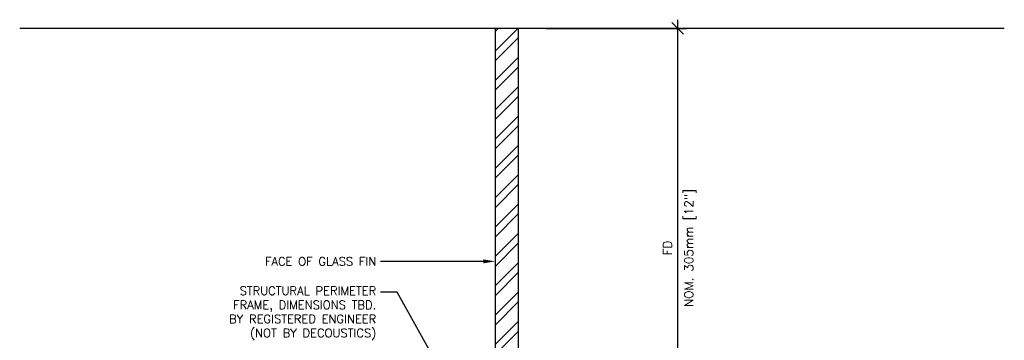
# Model space of a CAD drawing. Header units: inches. Extents: x 0 to 70.2, y -46 to 53.5.
# Tile 17 of 33: x 30.9 to 51.9, y 14.6 to 21.5. Entities that reach past the tile are written whole.
import ezdxf
from ezdxf import colors
from ezdxf.entities.mleader import LeaderData, LeaderLine
from ezdxf.math import Vec2, Vec3

# ---------------------------------------------------------------- set-up
doc = ezdxf.new("R2010")
doc.units = ezdxf.units.IN
doc.header["$MEASUREMENT"] = 0
for name, color, linetype in [('1-ARCH', 1, 'Continuous'), ('1-DIM', 4, 'Continuous'), ('1-TEXT', 2, 'Continuous')]:
    doc.layers.add(name, color=color, linetype=linetype)
doc.styles.add('TEXT', font='romans.shx')
doc.dimstyles.new('DIM 6-12', dxfattribs={"dimscale": 2, "dimtxt": 0.09375, "dimasz": 0.125, "dimexe": 0.09375, "dimexo": 0.09375, "dimgap": 0.0625, "dimtad": 1, "dimdec": 5, "dimzin": 3, "dimdsep": 46, "dimlunit": 5, "dimtxsty": 'TEXT', "dimblk": 'OBLIQUE', "dimcen": 0.09375, "dimdle": 0.09375, "dimclrd": 256, "dimclre": 4, "dimclrt": 2, "dimadec": 0, "dimazin": 0, "dimtfac": 1, "dimtdec": 5, "dimtmove": 0, "dimatfit": 3, "dimfxl": 0, "dimtolj": 1, "dimtzin": 0, "dimlwd": -1, "dimlwe": -1, "dimarcsym": 0})

# ---------------------------------------------------------------- blocks, each defined once
blk = doc.blocks.new('_Oblique')
at = {"color": 0, "linetype": 'ByBlock', "lineweight": -2}
blk.add_line((-0.5, -0.5), (0.5, 0.5), dxfattribs=at)
blk = doc.blocks.new('*D67')
at = {"layer": '1-DIM', "transparency": 16777216}
blk.add_line((44.907, 11.73), (44.907, 21.473), dxfattribs=at)
at = {"layer": '1-DIM', "color": 4, "transparency": 16777216}
for p, q in [((42.093, 21.286), (45.094, 21.286)), ((42.093, 11.918), (45.094, 11.918))]:
    blk.add_line(p, q, dxfattribs=at)
at = {"layer": 'Defpoints', "color": 0, "transparency": 16777216}
for p in [(41.905, 21.286), (44.907, 21.286), (41.905, 11.918)]:
    blk.add_point(p, dxfattribs=at)
at = {"layer": '1-DIM', "transparency": 16777216, "xscale": 0.25, "yscale": 0.25, "zscale": 0.25}
for p, rotation in [((44.907, 21.286), 90), ((44.907, 11.918), 270)]:
    blk.add_blockref('_Oblique', p, dxfattribs=dict(at, rotation=rotation))
at = {"layer": '1-DIM', "color": 2, "transparency": 16777216, "insert": (45.175, 16.602), "char_height": 0.1875, "attachment_point": 5, "rotation": 90, "style": 'TEXT', "bg_fill": 3, "box_fill_scale": 1.25, "bg_fill_color": 256, "bg_fill_true_color": 13158600, "bg_fill_transparency": 0}
blk.add_mtext('\\A1;NOM. 305mm [12"]', dxfattribs=at)
at = {"layer": '1-DIM', "color": 2, "transparency": 16777216, "insert": (44.688, 16.602), "char_height": 0.1875, "attachment_point": 5, "rotation": 90, "style": 'TEXT', "bg_fill": 3, "box_fill_scale": 1.25, "bg_fill_color": 256, "bg_fill_true_color": 13158600, "bg_fill_transparency": 0}
blk.add_mtext('\\A1;FD', dxfattribs=at)

msp = doc.modelspace()

# ---------------------------------------------------------------- hatches: boundary and pattern name
at = {"layer": '1-ARCH'}
h = msp.add_hatch(dxfattribs=at)
h.set_pattern_fill('ANSI32', color=8, scale=1.181102)
h.set_pattern_definition([(45, (-17159.006, -5643.2826), (-0.313187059, 0.313187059), []), (45, (-17158.79723, -5643.2826), (-0.313187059, 0.313187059), [])])
h.paths.add_polyline_path([(41.511158, 21.285554), (41.011158, 21.285554), (41.011158, 13.417971), (41.511158, 13.417971)])

# ---------------------------------------------------------------- linework, layer by layer
msp.add_lwpolyline([(41.011158, 13.417968), (41.511158, 13.417968), (41.511158, 21.285554), (41.011158, 21.285554)], close=True, dxfattribs=at)

# ---------------------------------------------------------------- dimensions: what is measured, and where the dimension line sits
at = {"layer": '1-DIM'}
dim = msp.add_linear_dim(base=(44.906898, 21.285554), p1=(41.905041, 11.917961), p2=(41.905041, 21.285554), angle=90, text='FD\\XNOM. 305mm [12"]', dimstyle='DIM 6-12', override={"dimpost": '"'}, dxfattribs=at)
dim.commit()
dim.dimension.update_dxf_attribs({"geometry": '*D67', "text_midpoint": (44.906898, 16.601758)})

# ---------------------------------------------------------------- leaders
at = {"layer": '1-TEXT'}
ml = msp.add_multileader_mtext('Standard', dxfattribs=at)
ml.set_content('FACE OF GLASS FIN', color=256, style='TEXT')
ml.set_leader_properties(color=4, linetype='ByLayer', lineweight=-1)
ml.build(insert=Vec2(0, 0))
ml.multileader.update_dxf_attribs({"dogleg_length": 0.36, "arrow_head_size": 0.25})
ctx = ml.context
ctx.base_point, ctx.char_height, ctx.arrow_head_size, ctx.landing_gap_size, ctx.plane_origin = Vec3(35.68237, 16.316022), 0.18, 0.25, 0.09, Vec3(38.775274, 15.211512)
ctx.text_align_type = 2
notes = []
notes.append((ctx, [(0, (1, 1, 0), (38.92237, 16.316022), (-1, 0), 0.36, [(0, [(41.011158, 16.316022)], 0, [])])]))
ctx.mtext.insert, ctx.mtext.width, ctx.mtext.alignment, ctx.mtext.flow_direction = Vec3(38.47237, 16.406022), 3.00417542, 3, 5
ml = msp.add_multileader_mtext('Standard', dxfattribs=at)
ml.set_content('STRUCTURAL PERIMETER FRAME, DIMENSIONS TBD. BY REGISTERED ENGINEER\\P(NOT BY DECOUSTICS)', color=256, style='TEXT')
ml.set_leader_properties(color=4, linetype='ByLayer', lineweight=-1)
ml.build(insert=Vec2(0, 0))
ml.multileader.update_dxf_attribs({"dogleg_length": 0.36, "arrow_head_size": 0.25})
ctx = ml.context
ctx.base_point, ctx.char_height, ctx.arrow_head_size, ctx.landing_gap_size, ctx.plane_origin = Vec3(34.868084, 15.657635), 0.18, 0.25, 0.09, Vec3(38.775274, 14.553125)
ctx.text_align_type = 2
notes.append((ctx, [(0, (1, 1, 0), (38.92237, 15.657635), (-1, 0), 0.36, [(0, [(41.011158, 11.917962)], 0, [])])]))
ctx.mtext.insert, ctx.mtext.width, ctx.mtext.alignment, ctx.mtext.flow_direction = Vec3(38.47237, 15.777635), 3.72492737, 3, 5
for ctx, leaders in notes:
    for number, flags, end, landing, length, lines in leaders:
        leader = LeaderData()
        leader.index, (leader.has_last_leader_line, leader.has_dogleg_vector, leader.attachment_direction) = number, flags
        leader.last_leader_point, leader.dogleg_vector, leader.dogleg_length = Vec3(end), Vec3(landing), length
        for number, points, colour, breaks in lines:
            line = LeaderLine()
            line.index, line.vertices, line.color, line.breaks = number, Vec3.list(points), colors.encode_raw_color(colour), breaks
            leader.lines.append(line)
        ctx.leaders.append(leader)

# ---------------------------------------------------------------- next in the draw order: linework, layer by layer
at = {"layer": '1-ARCH'}
msp.add_line((51.878666, 21.285554), (30.862002, 21.285554), dxfattribs=at)

doc.saveas('drawing.dxf')
